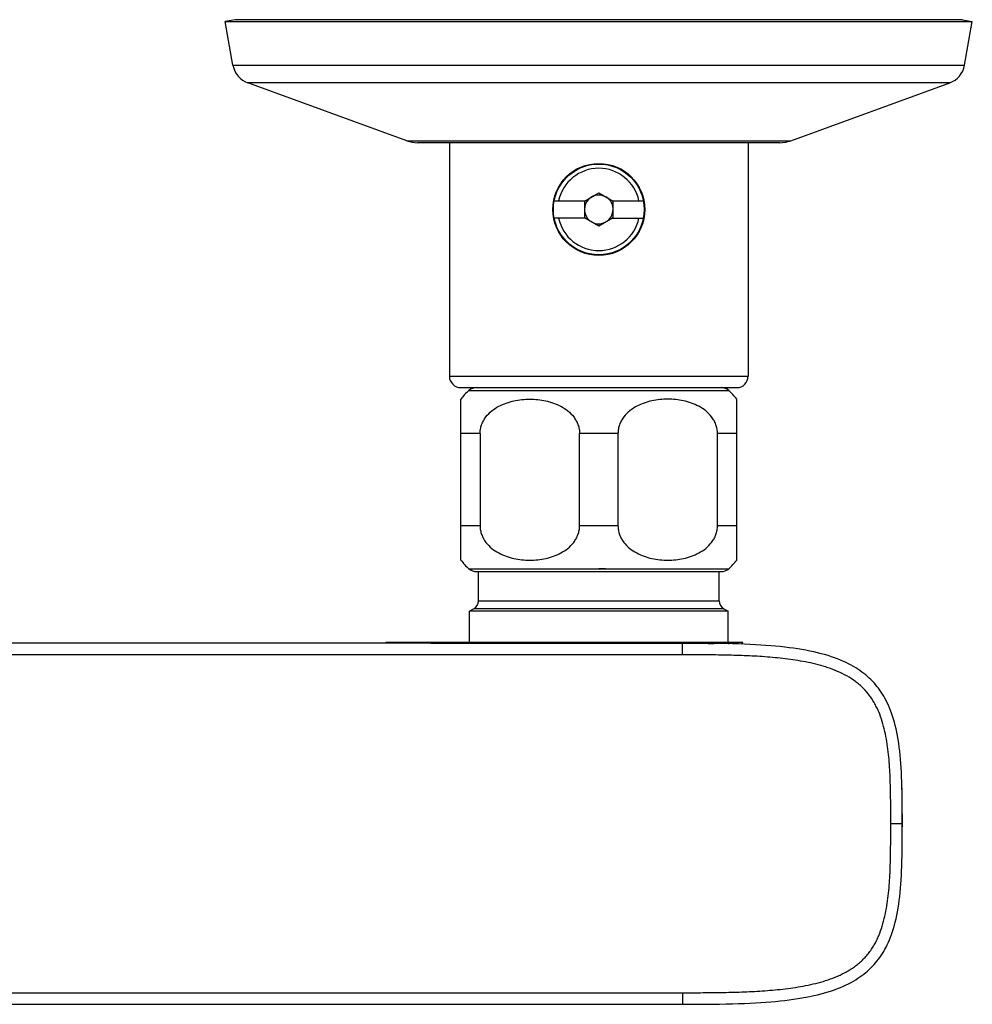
# Model space of a CAD drawing. Header units: millimetres. Extents: x -82 to 390, y 86 to 443.
# Tile 2 of 10: x 53 to 136, y 153 to 239. Entities that reach past the tile are written whole.
import ezdxf

# ---------------------------------------------------------------- set-up
doc = ezdxf.new("R2010")
doc.units = ezdxf.units.MM
doc.header["$LTSCALE"] = 30.734
doc.layers.get('0').update_dxf_attribs({"linetype": 'CONTINUOUS'})

msp = doc.modelspace()

# ---------------------------------------------------------------- linework, layer by layer
at = {"color": 7, "linetype": 'CONTINUOUS'}
for p, q in [((71.36, 238.801), (70.51, 238.651)), ((71.182, 234.839), (70.51, 238.651)), ((70.51, 238.651), (135.51, 238.651)), ((134.659, 238.801), (71.36, 238.801)), ((134.659, 238.801), (135.51, 238.651)), ((134.837, 234.839), (135.51, 238.651)), ((86.304, 228.27), (72.468, 233.306)), ((119.715, 228.27), (133.552, 233.306)), ((118.757, 228.101), (87.262, 228.101)), ((90.01, 228.101), (90.01, 207.801)), ((116.01, 228.101), (116.01, 207.801)), ((101.767, 223.028), (103.01, 223.745)), ((103.01, 223.745), (104.252, 223.028)), ((99.132, 223.051), (101.809, 223.051)), ((101.761, 223.038), (101.761, 223.028)), ((101.761, 223.028), (101.761, 221.565)), ((104.211, 223.051), (106.888, 223.051)), ((104.258, 221.565), (104.258, 223.038)), ((101.809, 221.551), (99.132, 221.551)), ((103.01, 220.858), (101.767, 221.575)), ((104.211, 221.551), (103.01, 220.858)), ((104.211, 221.551), (106.888, 221.551)), ((91.01, 206.801), (115.01, 206.801)), ((91.01, 191.801), (91.01, 205.801)), ((115.01, 191.801), (115.01, 205.801)), ((92.68, 202.801), (92.68, 194.801)), ((101.34, 194.801), (101.34, 202.801)), ((104.68, 202.801), (104.68, 194.801)), ((113.34, 194.801), (113.34, 202.801)), ((92.364, 190.801), (113.655, 190.801)), ((92.532, 188.263), (92.532, 190.801)), ((113.487, 188.263), (113.487, 190.801)), ((92.132, 187.57), (91.76, 187.355)), ((113.887, 187.57), (114.26, 187.355)), ((114.26, 187.355), (91.76, 187.355)), ((91.76, 184.642), (91.76, 187.355)), ((114.26, 184.642), (114.26, 187.355)), ((88.391, 184.569), (74.098, 184.568)), ((115.543, 184.642), (84.477, 184.642)), ((88.391, 184.569), (91.674, 184.569)), ((114.09, 184.54), (113.045, 184.559)), ((113.555, 184.55), (113.533, 184.551)), ((113.596, 184.549), (113.555, 184.55)), ((113.68, 184.548), (113.65, 184.548)), ((113.714, 184.547), (113.68, 184.548)), ((113.73, 184.547), (113.714, 184.547)), ((129.373, 172.592), (129.361, 172.888)), ((129.388, 172.159), (129.373, 172.592)), ((129.396, 171.854), (129.388, 172.159)), ((129.403, 171.516), (129.396, 171.854)), ((129.409, 171.153), (129.403, 171.516)), ((129.414, 170.753), (129.409, 171.153)), ((129.418, 170.184), (129.414, 170.753)), ((129.421, 169.367), (129.418, 170.184)), ((129.414, 168.874), (129.421, 168.874)), ((129.419, 167.792), (129.421, 169.367)), ((129.412, 166.761), (129.416, 167.186)), ((129.416, 167.186), (129.419, 167.792)), ((129.399, 166.032), (129.406, 166.382)), ((129.406, 166.382), (129.412, 166.761)), ((129.374, 165.178), (129.383, 165.45)), ((129.383, 165.45), (129.391, 165.714)), ((129.391, 165.714), (129.399, 166.032)), ((129.366, 164.977), (129.374, 165.178)), ((-60.349, 154.183), (110.296, 154.183)), ((37.391, 153.181), (65.067, 153.181)), ((65.067, 153.181), (110.296, 153.18)), ((110.296, 153.174), (110.612, 153.174)), ((110.612, 153.174), (111.598, 153.176)), ((111.598, 153.176), (112.245, 153.18)), ((112.245, 153.18), (112.832, 153.186)), ((112.832, 153.186), (113.411, 153.196)), ((112.93, 153.19), (113.523, 153.198))]:
    msp.add_line(p, q, dxfattribs=at)
at = {"color": 9, "linetype": 'CONTINUOUS'}
for p, q in [((71.182, 234.839), (134.837, 234.839)), ((99.844, 233.306), (72.468, 233.306)), ((107.388, 233.306), (106.175, 233.306)), ((133.552, 233.306), (106.175, 233.306)), ((108.604, 233.306), (107.996, 233.306)), ((86.304, 228.27), (101.278, 228.27)), ((104.741, 228.27), (105.521, 228.27)), ((104.741, 228.27), (119.715, 228.27)), ((105.911, 228.27), (106.299, 228.27)), ((90.01, 207.801), (116.01, 207.801)), ((91.703, 206.551), (114.317, 206.551)), ((92.68, 202.801), (91.01, 202.801)), ((104.68, 202.801), (101.34, 202.801)), ((115.01, 202.801), (113.34, 202.801)), ((91.01, 194.801), (92.68, 194.801)), ((101.34, 194.801), (104.68, 194.801)), ((113.34, 194.801), (115.01, 194.801)), ((91.703, 191.051), (114.317, 191.051)), ((103.599, 191.051), (103.01, 191.051)), ((101.882, 187.571), (92.132, 187.57)), ((92.532, 188.263), (113.487, 188.263)), ((101.041, 187.57), (100.761, 187.57)), ((101.882, 187.571), (101.321, 187.57)), ((103.01, 187.571), (101.882, 187.571)), ((113.887, 187.57), (103.01, 187.571)), ((104.142, 187.57), (103.859, 187.57)), ((110.296, 183.566), (110.296, 184.568)), ((110.296, 183.566), (24.974, 183.566)), ((129.414, 168.874), (128.414, 168.874)), ((110.296, 154.183), (110.296, 153.18))]:
    msp.add_line(p, q, dxfattribs=at)
at = {"color": 7, "linetype": 'CONTINUOUS'}
for points in [[(113.523, 184.55), (112.93, 184.558), (112.322, 184.563), (111.672, 184.566), (110.967, 184.568), (24.974, 184.567)], [(113.65, 184.548), (113.633, 184.549), (113.596, 184.549)], [(113.739, 184.547), (113.735, 184.547), (113.73, 184.547)], [(129.378, 172.446), (129.374, 172.555), (129.359, 172.961), (129.34, 173.356), (129.318, 173.742), (129.293, 174.119), (129.264, 174.487), (129.231, 174.845), (129.194, 175.196), (129.152, 175.539), (129.106, 175.873), (129.055, 176.2), (129, 176.519), (128.94, 176.829), (128.875, 177.13), (128.805, 177.423), (128.731, 177.706), (128.652, 177.978), (128.57, 178.241), (128.483, 178.493), (128.394, 178.733), (128.302, 178.962), (128.207, 179.182), (128.109, 179.392), (128.008, 179.594), (127.904, 179.788), (127.797, 179.975), (127.687, 180.155), (127.574, 180.329), (127.457, 180.497), (127.338, 180.66), (127.215, 180.818), (127.088, 180.972), (126.957, 181.121), (126.822, 181.266), (126.683, 181.408), (126.539, 181.546), (126.389, 181.681), (126.234, 181.813), (126.074, 181.943), (125.907, 182.069), (125.734, 182.193), (125.553, 182.315), (125.366, 182.434), (125.169, 182.551), (124.964, 182.667), (124.75, 182.779), (124.526, 182.89), (124.291, 182.998), (124.046, 183.103), (123.789, 183.206), (123.522, 183.305), (123.244, 183.401), (122.955, 183.494), (122.657, 183.582), (122.35, 183.667), (122.033, 183.747), (121.708, 183.822), (121.374, 183.894), (121.031, 183.961), (120.681, 184.024), (120.322, 184.083), (119.954, 184.137), (119.578, 184.188), (119.193, 184.235), (118.797, 184.279), (118.391, 184.319), (117.972, 184.356), (117.541, 184.39), (117.096, 184.42), (116.638, 184.448), (116.165, 184.472), (115.674, 184.493), (115.165, 184.512), (114.638, 184.527), (114.09, 184.54)], [(113.411, 153.196), (114.09, 153.208), (114.638, 153.221), (115.165, 153.237), (115.674, 153.255), (116.165, 153.276), (116.638, 153.301), (117.096, 153.328), (117.541, 153.359), (117.972, 153.392), (118.391, 153.429), (118.797, 153.469), (119.193, 153.513), (119.578, 153.56), (119.954, 153.611), (120.322, 153.666), (120.681, 153.725), (121.031, 153.787), (121.374, 153.855), (121.708, 153.926), (122.033, 154.002), (122.35, 154.082), (122.657, 154.166), (122.955, 154.254), (123.244, 154.347), (123.522, 154.443), (123.789, 154.543), (124.046, 154.645), (124.291, 154.751), (124.526, 154.859), (124.75, 154.969), (124.964, 155.082), (125.169, 155.197), (125.366, 155.314), (125.553, 155.434), (125.734, 155.555), (125.907, 155.679), (126.074, 155.806), (126.234, 155.935), (126.389, 156.067), (126.539, 156.202), (126.683, 156.34), (126.822, 156.482), (126.957, 156.627), (127.088, 156.777), (127.215, 156.93), (127.338, 157.088), (127.457, 157.251), (127.574, 157.419), (127.687, 157.593), (127.797, 157.773), (127.904, 157.96), (128.008, 158.154), (128.109, 158.356), (128.207, 158.566), (128.302, 158.786), (128.394, 159.016), (128.483, 159.256), (128.57, 159.508), (128.652, 159.77), (128.731, 160.043), (128.805, 160.326), (128.875, 160.618), (128.94, 160.92), (129, 161.23), (129.055, 161.548), (129.106, 161.875), (129.152, 162.21), (129.194, 162.552), (129.231, 162.903), (129.264, 163.262), (129.293, 163.629), (129.318, 164.006), (129.34, 164.392), (129.359, 164.787), (129.374, 165.193), (129.378, 165.303)], [(110.296, 153.18), (110.967, 153.18), (111.672, 153.182), (112.322, 153.185), (112.93, 153.19)]]:
    msp.add_lwpolyline(points, dxfattribs=at)
for radius in [4, 3.95]:
    msp.add_circle((103.01, 222.301), radius, dxfattribs=at)
for centre, radius, start, end in [((73.152, 235.186), 2, 190, 250), ((132.868, 235.186), 2, 290, 350), ((87.262, 230.901), 2.8, 250, 270), ((118.757, 230.901), 2.8, 270, 290), ((103.01, 222.301), 1.25, 185.54064, 180), ((91.01, 207.801), 1, 180, 270), ((115.01, 207.801), 1, 270, 360), ((95.01, 202.801), 5, 131.40962, 143.1301), ((92.364, 205.801), 1, 89.99218, 131.40962), ((113.655, 205.801), 1, 48.59038, 90.00815), ((111.01, 202.801), 5, 36.8699, 48.59038), ((95.01, 194.801), 5, 216.8699, 228.59038), ((92.364, 191.801), 1, 228.59038, 270), ((113.655, 191.801), 1, 270, 311.40962), ((111.01, 194.801), 5, 311.40962, 323.1301), ((91.732, 188.263), 0.8, 300, 360), ((114.287, 188.263), 0.8, 180, 240), ((88.318, 188.507), 5.449, 225.17077, 226.27804), ((84.008, 188.595), 5.574, 313.75122, 314.82863), ((98.356, 206.839), 23.251, 252.68253, 253.30165), ((95.644, 206.602), 22.998, 286.65646, 287.28375), ((109.399, 195.99), 12.462, 293.18724, 294.4071), ((111.898, 188.304), 5.166, 312.63722, 314.86651)]:
    msp.add_arc(centre, radius, start, end, dxfattribs=at)
at = {"color": 9, "linetype": 'CONTINUOUS'}
for start, end in [(12.10049, 167.8995), (192.10043, 347.89913)]:
    msp.add_arc((103.01, 222.301), 3.578, start, end, dxfattribs=at)
for points, knots in [([(103.01, 233.306), (102.481, 233.306), (101.426, 233.307), (100.371, 233.306), (99.844, 233.306)], [0, 0, 0, 0, 0.500683, 1, 1, 1, 1]), ([(106.175, 233.306), (105.648, 233.306), (104.593, 233.307), (103.538, 233.306), (103.01, 233.306)], [0, 0, 0, 0, 0.499316, 1, 1, 1, 1]), ([(101.278, 228.27), (101.567, 228.27), (102.144, 228.27), (102.721, 228.27), (103.01, 228.27)], [0, 0, 0, 0, 0.499316, 1, 1, 1, 1]), ([(103.01, 228.27), (103.299, 228.27), (103.876, 228.27), (104.453, 228.27), (104.741, 228.27)], [0, 0, 0, 0, 0.500684, 1, 1, 1, 1]), ([(128.414, 168.874), (128.414, 169.173), (128.412, 169.77), (128.409, 170.665), (128.4, 171.56), (128.372, 172.754), (128.313, 173.947), (128.199, 175.136), (128.078, 176.023), (127.911, 176.903), (127.683, 177.77), (127.431, 178.474), (127.184, 179.017), (126.973, 179.413), (126.736, 179.793), (126.384, 180.275), (125.979, 180.716), (125.527, 181.107), (125.048, 181.464), (124.407, 181.849), (123.592, 182.223), (122.748, 182.523), (121.884, 182.762), (120.718, 183.018), (119.24, 183.24), (117.457, 183.405), (115.966, 183.484), (114.773, 183.524), (113.878, 183.544), (112.983, 183.557), (112.087, 183.563), (111.192, 183.566), (110.595, 183.566), (110.296, 183.566)], [0, 0, 0, 0, 0.031253, 0.062506, 0.093759, 0.125012, 0.187514, 0.218767, 0.25002, 0.281271, 0.31252, 0.343764, 0.35939, 0.375016, 0.390642, 0.406267, 0.437495, 0.45312, 0.468746, 0.499984, 0.531228, 0.562476, 0.593727, 0.624979, 0.687476, 0.749978, 0.812482, 0.843735, 0.874988, 0.906241, 0.937494, 0.968747, 1, 1, 1, 1]), ([(110.296, 154.183), (110.595, 154.183), (111.192, 154.184), (112.087, 154.187), (112.983, 154.193), (113.878, 154.206), (114.773, 154.226), (115.966, 154.265), (117.457, 154.344), (118.943, 154.481), (120.126, 154.643), (121.009, 154.795), (121.884, 154.986), (122.748, 155.226), (123.592, 155.526), (124.271, 155.837), (124.792, 156.13), (125.168, 156.374), (125.527, 156.642), (125.866, 156.935), (126.181, 157.253), (126.472, 157.594), (126.736, 157.956), (126.974, 158.336), (127.184, 158.732), (127.432, 159.275), (127.684, 159.978), (127.912, 160.845), (128.079, 161.725), (128.2, 162.613), (128.313, 163.801), (128.372, 164.994), (128.399, 166.188), (128.408, 167.083), (128.411, 167.979), (128.413, 168.576), (128.414, 168.874)], [0, 0, 0, 0, 0.031251, 0.062503, 0.093755, 0.125006, 0.156258, 0.187509, 0.250011, 0.31251, 0.343762, 0.375013, 0.406264, 0.437514, 0.46876, 0.500003, 0.515629, 0.531254, 0.546879, 0.562503, 0.578128, 0.593752, 0.609377, 0.625002, 0.640627, 0.656253, 0.687495, 0.718742, 0.749992, 0.781243, 0.812494, 0.874994, 0.906245, 0.937497, 0.968748, 1, 1, 1, 1])]:
    msp.add_open_spline(points, degree=3, knots=knots, dxfattribs=at)
at = {"color": 7, "linetype": 'CONTINUOUS'}
for points, knots in [([(92.68, 202.801), (92.68, 202.934), (92.704, 203.2), (92.808, 203.582), (92.972, 203.937), (93.25, 204.358), (93.688, 204.799), (94.297, 205.195), (94.95, 205.479), (95.626, 205.669), (96.315, 205.778), (97.01, 205.813), (97.704, 205.778), (98.393, 205.669), (99.07, 205.479), (99.723, 205.195), (100.332, 204.799), (100.77, 204.358), (101.048, 203.937), (101.211, 203.582), (101.298, 203.264), (101.334, 203.001), (101.34, 202.868), (101.34, 202.801)], [0, 0, 0, 0, 0.034283, 0.068231, 0.101622, 0.134374, 0.197996, 0.259871, 0.320627, 0.380713, 0.44043, 0.499983, 0.559536, 0.619252, 0.679339, 0.740095, 0.80197, 0.865592, 0.898344, 0.931735, 0.965683, 0.982819, 1, 1, 1, 1]), ([(113.34, 202.801), (113.34, 202.934), (113.316, 203.2), (113.211, 203.582), (113.048, 203.937), (112.77, 204.358), (112.332, 204.799), (111.723, 205.195), (111.07, 205.479), (110.393, 205.669), (109.704, 205.778), (109.01, 205.813), (108.315, 205.778), (107.626, 205.669), (106.95, 205.479), (106.297, 205.195), (105.688, 204.799), (105.25, 204.358), (104.972, 203.937), (104.808, 203.582), (104.721, 203.264), (104.686, 203.001), (104.68, 202.868), (104.68, 202.801)], [0, 0, 0, 0, 0.034283, 0.068231, 0.101622, 0.134374, 0.197996, 0.259871, 0.320627, 0.380713, 0.44043, 0.499983, 0.559536, 0.619252, 0.679339, 0.740095, 0.80197, 0.865592, 0.898344, 0.931735, 0.965683, 0.982819, 1, 1, 1, 1]), ([(92.68, 194.801), (92.68, 194.668), (92.704, 194.403), (92.808, 194.021), (92.972, 193.666), (93.25, 193.244), (93.688, 192.804), (94.297, 192.408), (94.95, 192.124), (95.626, 191.934), (96.315, 191.825), (97.01, 191.79), (97.704, 191.825), (98.393, 191.934), (99.07, 192.124), (99.723, 192.408), (100.332, 192.804), (100.77, 193.244), (101.048, 193.666), (101.211, 194.021), (101.298, 194.339), (101.334, 194.601), (101.34, 194.735), (101.34, 194.801)], [0, 0, 0, 0, 0.034283, 0.068231, 0.101622, 0.134374, 0.197996, 0.259871, 0.320627, 0.380713, 0.44043, 0.499983, 0.559536, 0.619252, 0.679339, 0.740095, 0.80197, 0.865592, 0.898344, 0.931735, 0.965683, 0.982819, 1, 1, 1, 1]), ([(104.68, 194.801), (104.68, 194.735), (104.686, 194.601), (104.721, 194.339), (104.808, 194.021), (104.972, 193.666), (105.25, 193.244), (105.688, 192.804), (106.297, 192.408), (106.95, 192.124), (107.626, 191.934), (108.315, 191.825), (109.01, 191.79), (109.704, 191.825), (110.393, 191.934), (111.07, 192.124), (111.723, 192.408), (112.332, 192.804), (112.77, 193.244), (113.048, 193.666), (113.211, 194.021), (113.316, 194.403), (113.34, 194.668), (113.34, 194.801)], [0, 0, 0, 0, 0.017181, 0.034317, 0.068265, 0.101656, 0.134408, 0.19803, 0.259905, 0.320661, 0.380748, 0.440464, 0.500017, 0.55957, 0.619287, 0.679373, 0.740129, 0.802004, 0.865626, 0.898378, 0.931769, 0.965717, 1, 1, 1, 1]), ([(91.675, 184.569), (92.555, 184.569), (94.755, 184.569), (98.275, 184.569), (100.916, 184.569), (102.236, 184.569)], [0, 0, 0, 0, 0.25, 0.625, 1, 1, 1, 1]), ([(102.234, 184.568), (102.447, 184.568), (102.87, 184.569), (103.709, 184.569), (104.539, 184.569), (105.359, 184.569), (105.96, 184.569), (106.551, 184.57), (106.942, 184.568), (107.135, 184.568)], [0, 0, 0, 0, 0.130147, 0.259262, 0.513536, 0.638254, 0.761065, 0.881764, 1, 1, 1, 1]), ([(106.968, 184.642), (106.981, 184.636), (107.009, 184.624), (107.049, 184.606), (107.09, 184.588), (107.117, 184.576), (107.13, 184.57)], [0, 0, 0, 0, 0.250408, 0.500717, 0.750564, 1, 1, 1, 1]), ([(107.13, 184.57), (107.394, 184.57), (107.856, 184.57), (108.516, 184.57), (109.307, 184.571), (109.901, 184.57), (110.296, 184.571)], [0, 0, 0, 0, 0.25, 0.4375, 0.625, 1, 1, 1, 1]), ([(110.296, 184.571), (110.525, 184.571), (110.983, 184.572), (111.9, 184.571), (112.587, 184.566), (113.045, 184.559)], [0, 0, 0, 0, 0.249998, 0.499996, 1, 1, 1, 1]), ([(113.212, 184.555), (112.958, 184.558), (111.986, 184.567), (111.014, 184.568), (110.296, 184.568)], [0, 0, 0, 0, 0.261913, 1, 1, 1, 1]), ([(129.414, 168.874), (129.414, 169.146), (129.414, 169.716), (129.41, 170.906), (129.397, 171.825), (129.378, 172.446)], [0, 0, 0, 0, 0.228658, 0.478009, 1, 1, 1, 1]), ([(129.377, 165.303), (129.396, 165.898), (129.414, 167.088), (129.414, 168.279), (129.414, 168.874)], [0, 0, 0, 0, 0.499997, 1, 1, 1, 1]), ([(110.296, 153.18), (110.782, 153.18), (111.754, 153.18), (112.726, 153.187), (113.212, 153.194)], [0, 0, 0, 0, 0.500001, 1, 1, 1, 1])]:
    msp.add_open_spline(points, degree=3, knots=knots, dxfattribs=at)

doc.saveas('drawing.dxf')
